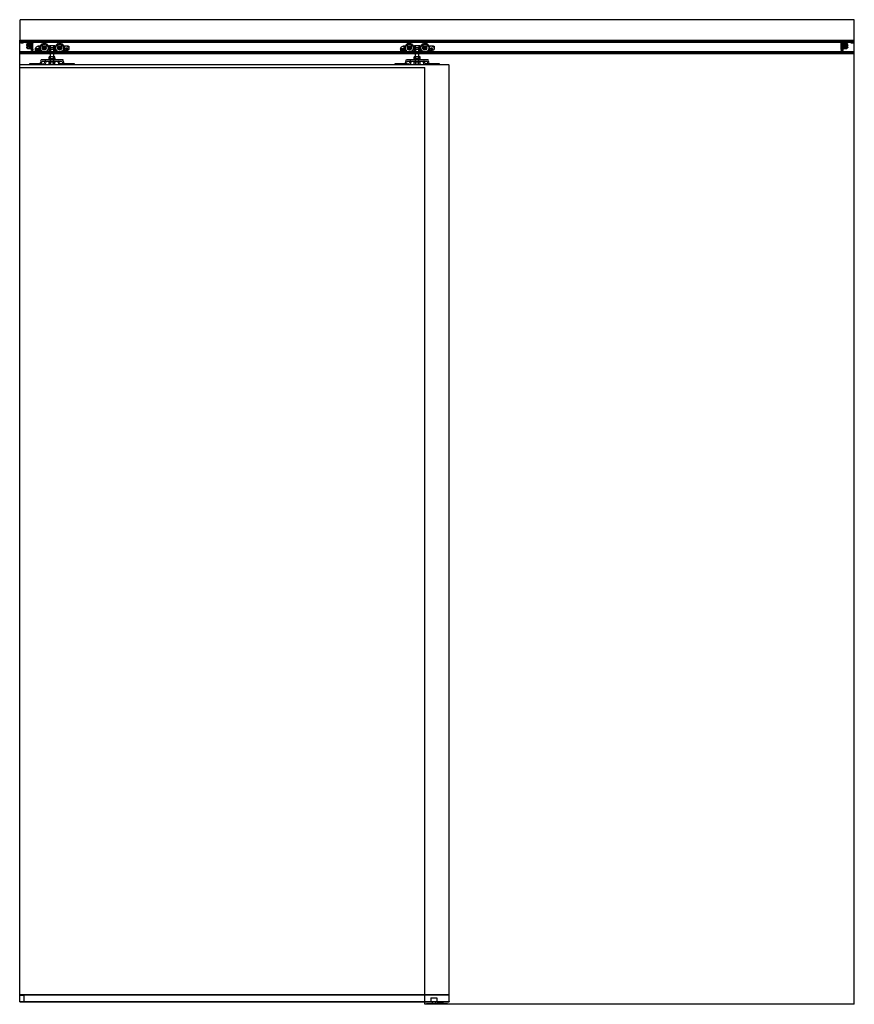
# Model space of a CAD drawing. Header units: millimetres. Extents: x 0 to 2050, y 0 to 2418.
import ezdxf

# ---------------------------------------------------------------- set-up
doc = ezdxf.new("R2010")
doc.units = ezdxf.units.MM
doc.header["$LTSCALE"] = 10
doc.linetypes.add('ALLCAD_Strich', pattern=[0.2, 0.15, -0.05])
doc.layers.add('BESCH_KONT_sich_schn_ansi_2d', color=40, linetype='Continuous')

msp = doc.modelspace()

# ---------------------------------------------------------------- linework, layer by layer
at = {"layer": 'BESCH_KONT_sich_schn_ansi_2d', "linetype": 'ALLCAD_Strich', "extrusion": (0, 1, -2.22045e-16)}
for p, q in [((2050, 2418), (0, 2418)), ((0, 2418), (0, 2368)), ((2050, 2368), (2050, 2418)), ((0, 2301), (0, 2368)), ((0, 2368), (2050, 2368)), ((0, 2365.5), (2050, 2365.5)), ((0, 2363.5), (0, 2363.5)), ((0, 2363.5), (0, 2363.5)), ((0, 2363.5), (0, 2363.5)), ((0, 2363.5), (0, 2363.5)), ((0, 2363.5), (0, 2363.5)), ((0, 2363.5), (0, 2363.5)), ((0, 2363.5), (0, 2363.5)), ((0, 2363.5), (0, 2363.5)), ((0, 2363.5), (0, 2363.5)), ((0, 2363.5), (0, 2363.5)), ((0, 2363.5), (0, 2363.5)), ((0, 2363.5), (0, 2363.5)), ((0, 2363.5), (0, 2363.5)), ((0, 2363.5), (0, 2363.5)), ((0, 2363.5), (0, 2363.5)), ((0, 2363.5), (0, 2363.5)), ((0, 2363.5), (0, 2363.5)), ((0, 2363.5), (0, 2363.5)), ((0, 2363.5), (0, 2363.5)), ((0, 2363.5), (0, 2363.5)), ((0, 2363.5), (0, 2363.5)), ((0, 2363.5), (0, 2363.5)), ((0, 2363.5), (0, 2363.5)), ((0, 2363.5), (2050, 2363.5)), ((0, 2363), (2050, 2363)), ((1, 2363.5), (1, 2365.5)), ((3.2, 2362), (2, 2361)), ((8, 2361), (2, 2361)), ((2, 2360.5), (2, 2361)), ((8, 2360.5), (2, 2360.5)), ((3.2, 2362), (3.2, 2365.5)), ((3.2, 2365.5), (3.2, 2363.5)), ((6.7, 2362), (3.2, 2362)), ((6.7, 2362), (6.7, 2365.5)), ((6.7, 2365.5), (6.7, 2363.5)), ((6.7, 2362), (8, 2361)), ((8, 2360.5), (8, 2361)), ((17.2, 2362), (16, 2361)), ((22, 2361), (16, 2361)), ((16, 2360.5), (16, 2361)), ((22, 2360.5), (16, 2360.5)), ((16.4, 2356.4), (16, 2356)), ((16, 2356), (16, 2354.6)), ((16, 2354.6), (20.3, 2353.6)), ((20.3, 2352), (16, 2351)), ((16, 2351), (16, 2349.6)), ((16, 2349.6), (16.4, 2349.2)), ((18.6, 2358.4), (16.4, 2356.4)), ((30, 2356.4), (16.4, 2356.4)), ((16.4, 2349.2), (18.6, 2347.2)), ((16.4, 2349.2), (30, 2349.2)), ((17.2, 2362), (17.2, 2365.5)), ((17.2, 2365.5), (17.2, 2363.5)), ((20.7, 2362), (17.2, 2362)), ((27.5, 2358.4), (18.6, 2358.4)), ((18.6, 2347.2), (27.5, 2347.2)), ((20.7, 2362), (20.7, 2365.5)), ((20.7, 2365.5), (20.7, 2363.5)), ((20.7, 2362), (22, 2361)), ((21.3, 2353.7), (22.8, 2354.5)), ((22.8, 2351.1), (21.3, 2351.9)), ((22, 2360.5), (22, 2361)), ((23.3, 2354.6), (27, 2354.6)), ((27, 2351), (23.3, 2351)), ((24, 2356.4), (24, 2349.2)), ((24, 2349.2), (25.5, 2349.2)), ((25.5, 2355.1), (27.5, 2355.1)), ((25.5, 2349.2), (25.5, 2355.1)), ((27.5, 2363.3), (30, 2363.3)), ((27.5, 2363.3), (27.5, 2358.4)), ((27.5, 2361.1), (30, 2361.1)), ((27.5, 2358.4), (27.5, 2354.1)), ((27.5, 2357.6), (30, 2357.6)), ((27.5, 2354.1), (27.5, 2351.5)), ((27.5, 2351.5), (27.5, 2347.2)), ((27.5, 2348.1), (30, 2348.1)), ((27.5, 2347.2), (27.5, 2342.3)), ((28.9, 2365.5), (28.9, 2363.5)), ((29, 2362.5), (29, 2359.5)), ((30, 2362.5), (29, 2362.5)), ((29, 2359.5), (29, 2356.5)), ((30, 2356.5), (29, 2356.5)), ((29, 2349.5), (29, 2346.5)), ((30, 2349.5), (29, 2349.5)), ((29, 2346.5), (29, 2343.5)), ((29.9, 2363.5), (29.9, 2365.5)), ((30, 2363.5), (30, 2363.5)), ((30, 2363.5), (30, 2363.5)), ((30, 2363.5), (30, 2363.5)), ((30, 2363.5), (30, 2363.5)), ((30, 2363.5), (30, 2363.5)), ((30, 2363.5), (30, 2363.5)), ((30, 2363.5), (30, 2363.5)), ((30, 2363.5), (30, 2363.5)), ((30, 2363.5), (30, 2363.5)), ((30, 2363.5), (30, 2361.5)), ((30, 2363.5), (30, 2363.5)), ((30, 2363.5), (30, 2363.5)), ((30, 2363.5), (30, 2363.5)), ((30, 2363.5), (30, 2363.5)), ((30, 2363.5), (30, 2363.5)), ((30, 2363.5), (30, 2363.5)), ((30, 2363.5), (30, 2363.5)), ((30, 2363.5), (30, 2363.5)), ((30, 2360.5), (30, 2361.5)), ((32, 2360.5), (30, 2360.5)), ((30, 2360.5), (30, 2356.4)), ((32, 2360), (30, 2356.4)), ((30, 2359.5), (32, 2359.5)), ((30, 2356.4), (30, 2349.2)), ((30, 2349.2), (30, 2345.1)), ((30, 2349.2), (32, 2345.6)), ((32, 2345.5), (30, 2345.5)), ((32, 2363.5), (32, 2360.5)), ((32, 2360.5), (32, 2360)), ((32, 2345.6), (32, 2360)), ((32, 2345.6), (32, 2345.1)), ((46.3, 2346.6), (38.5, 2346.6)), ((38.5, 2342.2), (38.5, 2345.9)), ((42.8, 2352.7), (46.3, 2352.7)), ((46, 2353.5), (46.3, 2353.5)), ((46.3, 2353.5), (46.3, 2352.7)), ((46.3, 2353.5), (72.4, 2353.5)), ((46.3, 2352.7), (46.3, 2346.6)), ((46.3, 2346.6), (46.3, 2341.5)), ((71, 2353.5), (71, 2345.5)), ((71, 2345.5), (87, 2345.5)), ((85.6, 2353.5), (72.4, 2353.5)), ((72.5, 2345.5), (72.5, 2353.5)), ((72.5, 2353.5), (72.5, 2345.5)), ((72.5, 2345.5), (72.5, 2335.5)), ((74.3, 2353.5), (74.3, 2345.5)), ((83, 2348.5), (75, 2348.5)), ((75, 2316.5), (75, 2348.5)), ((75, 2345.5), (75, 2335.5)), ((75, 2345.5), (75, 2335.5)), ((83, 2316.5), (83, 2348.5)), ((83, 2345.5), (83, 2335.5)), ((83, 2345.5), (83, 2335.5)), ((83.7, 2345.5), (83.7, 2353.5)), ((85.5, 2345.5), (85.5, 2353.5)), ((85.5, 2353.5), (85.5, 2345.5)), ((85.5, 2345.5), (85.5, 2335.5)), ((85.6, 2353.5), (119, 2353.5)), ((87, 2353.5), (87, 2345.5)), ((107.5, 2353.5), (107.5, 2342)), ((109.5, 2353.5), (109.5, 2342.5)), ((120.5, 2352), (120.5, 2346.5)), ((943.3, 2346.6), (935.5, 2346.6)), ((935.5, 2342.2), (935.5, 2345.9)), ((939.8, 2352.7), (943.3, 2352.7)), ((943, 2353.5), (943.3, 2353.5)), ((943.3, 2353.5), (943.3, 2352.7)), ((943.3, 2353.5), (969.4, 2353.5)), ((943.3, 2352.7), (943.3, 2346.6)), ((943.3, 2346.6), (943.3, 2341.5)), ((968, 2353.5), (968, 2345.5)), ((968, 2345.5), (984, 2345.5)), ((982.6, 2353.5), (969.4, 2353.5)), ((969.5, 2345.5), (969.5, 2353.5)), ((969.5, 2353.5), (969.5, 2345.5)), ((969.5, 2345.5), (969.5, 2335.5)), ((971.3, 2353.5), (971.3, 2345.5)), ((980, 2348.5), (972, 2348.5)), ((972, 2316.5), (972, 2348.5)), ((972, 2345.5), (972, 2335.5)), ((972, 2345.5), (972, 2335.5)), ((980, 2316.5), (980, 2348.5)), ((980, 2345.5), (980, 2335.5)), ((980, 2345.5), (980, 2335.5)), ((980.7, 2345.5), (980.7, 2353.5)), ((982.5, 2345.5), (982.5, 2353.5)), ((982.5, 2353.5), (982.5, 2345.5)), ((982.5, 2345.5), (982.5, 2335.5)), ((982.6, 2353.5), (1016, 2353.5)), ((984, 2353.5), (984, 2345.5)), ((1004.5, 2353.5), (1004.5, 2342)), ((1006.5, 2353.5), (1006.5, 2342.5)), ((1017.5, 2352), (1017.5, 2346.5)), ((2018, 2360.5), (2018, 2363.5)), ((2018, 2360.5), (2018, 2360)), ((2020, 2360.5), (2018, 2360.5)), ((2018, 2345.6), (2018, 2360)), ((2018, 2360), (2020, 2356.4)), ((2018, 2359.5), (2020, 2359.5)), ((2020, 2349.2), (2018, 2345.6)), ((2018, 2345.6), (2018, 2345.1)), ((2018, 2345.5), (2020, 2345.5)), ((2020, 2363.5), (2020, 2363.5)), ((2020, 2363.5), (2020, 2363.5)), ((2020, 2363.5), (2020, 2363.5)), ((2020, 2363.5), (2020, 2363.5)), ((2020, 2363.5), (2020, 2363.5)), ((2020, 2363.5), (2020, 2363.5)), ((2020, 2363.5), (2020, 2363.5)), ((2020, 2363.5), (2020, 2363.5)), ((2020, 2363.5), (2020, 2363.5)), ((2020, 2361.5), (2020, 2363.5)), ((2020, 2363.5), (2020, 2363.5)), ((2020, 2363.5), (2020, 2363.5)), ((2020, 2363.5), (2020, 2363.5)), ((2020, 2363.5), (2020, 2363.5)), ((2020, 2363.5), (2020, 2363.5)), ((2020, 2363.5), (2020, 2363.5)), ((2020, 2363.5), (2020, 2363.5)), ((2020, 2363.5), (2020, 2363.5)), ((2022.5, 2363.3), (2020, 2363.3)), ((2020, 2362.5), (2021, 2362.5)), ((2020, 2361.5), (2020, 2360.5)), ((2022.5, 2361.1), (2020, 2361.1)), ((2020, 2360.5), (2020, 2356.4)), ((2022.5, 2357.6), (2020, 2357.6)), ((2020, 2356.5), (2021, 2356.5)), ((2020, 2356.4), (2020, 2349.2)), ((2020, 2356.4), (2033.6, 2356.4)), ((2020, 2349.5), (2021, 2349.5)), ((2033.6, 2349.2), (2020, 2349.2)), ((2020, 2349.2), (2020, 2345.1)), ((2022.5, 2348.1), (2020, 2348.1)), ((2020.1, 2365.5), (2020.1, 2363.5)), ((2021, 2356.5), (2021, 2362.5)), ((2021, 2343.5), (2021, 2349.5)), ((2021.1, 2363.5), (2021.1, 2365.5)), ((2022.5, 2358.4), (2022.5, 2363.3)), ((2031.4, 2358.4), (2022.5, 2358.4)), ((2022.5, 2358.4), (2022.5, 2354.1)), ((2022.5, 2355.1), (2024.5, 2355.1)), ((2022.5, 2351.5), (2022.5, 2354.1)), ((2022.5, 2351.5), (2022.5, 2347.2)), ((2022.5, 2347.2), (2031.4, 2347.2)), ((2022.5, 2342.3), (2022.5, 2347.2)), ((2023, 2354.6), (2026.7, 2354.6)), ((2026.7, 2351), (2023, 2351)), ((2024.5, 2355.1), (2024.5, 2349.2)), ((2024.5, 2349.2), (2026, 2349.2)), ((2026, 2356.4), (2026, 2349.2)), ((2027.2, 2354.5), (2028.7, 2353.7)), ((2028.7, 2351.9), (2027.2, 2351.1)), ((2029.2, 2362), (2028, 2361)), ((2034, 2361), (2028, 2361)), ((2028, 2360.5), (2028, 2361)), ((2034, 2360.5), (2028, 2360.5)), ((2029.2, 2362), (2029.2, 2365.5)), ((2029.2, 2365.5), (2029.2, 2363.5)), ((2032.7, 2362), (2029.2, 2362)), ((2029.7, 2353.6), (2034, 2354.6)), ((2034, 2351), (2029.7, 2352)), ((2033.6, 2356.4), (2031.4, 2358.4)), ((2031.4, 2347.2), (2033.6, 2349.2)), ((2032.7, 2362), (2032.7, 2365.5)), ((2032.7, 2365.5), (2032.7, 2363.5)), ((2032.7, 2362), (2034, 2361)), ((2034, 2356), (2033.6, 2356.4)), ((2033.6, 2349.2), (2034, 2349.6)), ((2034, 2360.5), (2034, 2361)), ((2034, 2356), (2034, 2354.6)), ((2034, 2351), (2034, 2349.6)), ((2043.2, 2362), (2042, 2361)), ((2048, 2361), (2042, 2361)), ((2042, 2360.5), (2042, 2361)), ((2048, 2360.5), (2042, 2360.5)), ((2043.2, 2362), (2043.2, 2365.5)), ((2043.2, 2365.5), (2043.2, 2363.5)), ((2046.7, 2362), (2043.2, 2362)), ((2046.7, 2362), (2046.7, 2365.5)), ((2046.7, 2365.5), (2046.7, 2363.5)), ((2046.7, 2362), (2048, 2361)), ((2048, 2360.5), (2048, 2361)), ((2049, 2365.5), (2049, 2363.5)), ((2050, 0), (2050, 2368)), ((0, 2339.5), (2050, 2339.5)), ((2050, 2338.5), (0, 2338.5)), ((0, 2337), (2050, 2337)), ((0, 2335), (2050, 2335)), ((27.5, 2344.6), (30, 2344.6)), ((30, 2342.3), (27.5, 2342.3)), ((30, 2343.5), (29, 2343.5)), ((30, 2345.1), (32, 2345.1)), ((30, 2342.3), (30, 2345.1)), ((30, 2344.8), (32, 2344.8)), ((32, 2342.4), (30, 2342.4)), ((30, 2342.1), (30, 2342.3)), ((30, 2342.1), (32, 2342.1)), ((32, 2345.1), (32, 2344.8)), ((32, 2344.8), (32, 2342.4)), ((32, 2342.4), (32, 2342.1)), ((41.4, 2341.5), (39.2, 2341.5)), ((39.8, 2342.8), (39.8, 2345.3)), ((39.8, 2345.3), (45, 2345.3)), ((41.4, 2342.8), (39.8, 2342.8)), ((41.4, 2341.5), (41.4, 2342.8)), ((45, 2342.8), (43.4, 2342.8)), ((43.4, 2342.8), (43.4, 2341.5)), ((46.3, 2341.5), (43.4, 2341.5)), ((45, 2345.3), (45, 2342.8)), ((45, 2342.8), (45, 2342.8)), ((45, 2342.8), (45, 2342.8)), ((45, 2342.8), (45, 2342.8)), ((45, 2342.8), (45, 2342.8)), ((45, 2342.8), (45, 2342.8)), ((45, 2342.8), (45, 2342.8)), ((45, 2342.8), (45, 2342.8)), ((45, 2342.8), (45, 2342.8)), ((45, 2342.8), (45, 2342.8)), ((45, 2342.8), (45, 2342.8)), ((45, 2342.8), (45, 2342.8)), ((45, 2342.8), (45, 2342.8)), ((45, 2342.8), (45, 2342.8)), ((45, 2342.8), (45, 2342.8)), ((45, 2342.8), (45, 2342.8)), ((45, 2342.8), (45, 2342.8)), ((45, 2342.8), (45, 2342.8)), ((45, 2342.8), (45, 2342.8)), ((45, 2342.8), (45, 2342.8)), ((45, 2342.8), (45, 2342.8)), ((45, 2342.8), (45, 2342.8)), ((45, 2342.8), (45, 2342.8)), ((45, 2342.8), (45, 2342.8)), ((45, 2342.8), (45, 2342.8)), ((45, 2342.8), (45, 2342.8)), ((45, 2342.8), (45, 2342.8)), ((45, 2342.8), (45, 2342.8)), ((45, 2342.8), (45, 2342.8)), ((45, 2342.8), (45, 2342.8)), ((48.2, 2341.5), (46.3, 2341.5)), ((51.6, 2340.9), (48.2, 2341.5)), ((54.6, 2339.2), (51.6, 2340.9)), ((57.3, 2337.3), (55.1, 2338.8)), ((74.3, 2335.5), (63, 2335.5)), ((87.5, 2321.5), (70.5, 2321.5)), ((70.5, 2319.5), (70.5, 2321.5)), ((72, 2327.5), (75.5, 2327.5)), ((72, 2321.5), (72, 2327.5)), ((74.3, 2335.5), (83.7, 2335.5)), ((75, 2319.5), (75, 2321.5)), ((75.5, 2327.5), (82.5, 2327.5)), ((75.5, 2321.5), (75.5, 2327.5)), ((82.5, 2327.5), (86, 2327.5)), ((82.5, 2321.5), (82.5, 2327.5)), ((83, 2319.5), (83, 2321.5)), ((94.8, 2335.5), (83.7, 2335.5)), ((86, 2321.5), (86, 2327.5)), ((87.5, 2319.5), (87.5, 2321.5)), ((106.5, 2341.4), (100.6, 2337.3)), ((116.5, 2342.5), (109.9, 2342.5)), ((938.4, 2341.5), (936.2, 2341.5)), ((936.8, 2342.8), (936.8, 2345.3)), ((936.8, 2345.3), (942, 2345.3)), ((938.4, 2342.8), (936.8, 2342.8)), ((938.4, 2341.5), (938.4, 2342.8)), ((942, 2342.8), (940.4, 2342.8)), ((940.4, 2342.8), (940.4, 2341.5)), ((943.3, 2341.5), (940.4, 2341.5)), ((942, 2345.3), (942, 2342.8)), ((942, 2342.8), (942, 2342.8)), ((942, 2342.8), (942, 2342.8)), ((942, 2342.8), (942, 2342.8)), ((942, 2342.8), (942, 2342.8)), ((942, 2342.8), (942, 2342.8)), ((942, 2342.8), (942, 2342.8)), ((942, 2342.8), (942, 2342.8)), ((942, 2342.8), (942, 2342.8)), ((942, 2342.8), (942, 2342.8)), ((942, 2342.8), (942, 2342.8)), ((942, 2342.8), (942, 2342.8)), ((942, 2342.8), (942, 2342.8)), ((942, 2342.8), (942, 2342.8)), ((942, 2342.8), (942, 2342.8)), ((942, 2342.8), (942, 2342.8)), ((942, 2342.8), (942, 2342.8)), ((942, 2342.8), (942, 2342.8)), ((942, 2342.8), (942, 2342.8)), ((942, 2342.8), (942, 2342.8)), ((942, 2342.8), (942, 2342.8)), ((942, 2342.8), (942, 2342.8)), ((942, 2342.8), (942, 2342.8)), ((942, 2342.8), (942, 2342.8)), ((942, 2342.8), (942, 2342.8)), ((942, 2342.8), (942, 2342.8)), ((942, 2342.8), (942, 2342.8)), ((942, 2342.8), (942, 2342.8)), ((942, 2342.8), (942, 2342.8)), ((942, 2342.8), (942, 2342.8)), ((945.2, 2341.5), (943.3, 2341.5)), ((948.6, 2340.9), (945.2, 2341.5)), ((951.6, 2339.2), (948.6, 2340.9)), ((954.3, 2337.3), (952.1, 2338.8)), ((971.3, 2335.5), (960, 2335.5)), ((984.5, 2321.5), (967.5, 2321.5)), ((967.5, 2319.5), (967.5, 2321.5)), ((969, 2327.5), (972.5, 2327.5)), ((969, 2321.5), (969, 2327.5)), ((971.3, 2335.5), (980.7, 2335.5)), ((972, 2319.5), (972, 2321.5)), ((972.5, 2327.5), (979.5, 2327.5)), ((972.5, 2321.5), (972.5, 2327.5)), ((979.5, 2327.5), (983, 2327.5)), ((979.5, 2321.5), (979.5, 2327.5)), ((980, 2319.5), (980, 2321.5)), ((991.8, 2335.5), (980.7, 2335.5)), ((983, 2321.5), (983, 2327.5)), ((984.5, 2319.5), (984.5, 2321.5)), ((1003.5, 2341.4), (997.6, 2337.3)), ((1013.5, 2342.5), (1006.9, 2342.5)), ((2018, 2345.1), (2020, 2345.1)), ((2018, 2345.1), (2018, 2344.8)), ((2018, 2344.8), (2020, 2344.8)), ((2018, 2342.4), (2018, 2344.8)), ((2020, 2342.4), (2018, 2342.4)), ((2018, 2342.1), (2018, 2342.4)), ((2018, 2342.1), (2020, 2342.1)), ((2020, 2345.1), (2020, 2342.3)), ((2022.5, 2344.6), (2020, 2344.6)), ((2020, 2343.5), (2021, 2343.5)), ((2020, 2342.3), (2022.5, 2342.3)), ((2020, 2342.3), (2020, 2342.1)), ((1055, 2307), (0, 2307)), ((0, 7), (0, 2301)), ((0, 2301), (995, 2301)), ((49.1, 2310), (24, 2310)), ((24, 2310), (24, 2307)), ((29.5, 2307), (29.5, 2310)), ((34.5, 2307), (34.5, 2310)), ((41.5, 2307), (41.5, 2310)), ((46.5, 2307), (46.5, 2310)), ((52, 2319.5), (49.1, 2310)), ((49.1, 2310), (59.5, 2310)), ((51.7, 2307), (54.7, 2316.5)), ((106, 2319.5), (52, 2319.5)), ((54.7, 2316.5), (103.3, 2316.5)), ((62.4, 2319.5), (59.5, 2310)), ((62.1, 2307), (65.1, 2316.5)), ((70.5, 2316.5), (70.5, 2314.5)), ((70.5, 2314.5), (87.5, 2314.5)), ((72, 2308.5), (72, 2314.5)), ((72, 2308.5), (75.5, 2308.5)), ((75.5, 2308.5), (75.5, 2314.5)), ((75.5, 2308.5), (82.5, 2308.5)), ((82.5, 2308.5), (82.5, 2314.5)), ((82.5, 2308.5), (86, 2308.5)), ((86, 2308.5), (86, 2314.5)), ((87.5, 2316.5), (87.5, 2314.5)), ((92.9, 2316.5), (95.9, 2307)), ((98.5, 2310), (95.6, 2319.5)), ((103.7, 2310), (98.5, 2310)), ((103.3, 2316.5), (106.3, 2307)), ((103.7, 2310), (103.7, 2310)), ((103.7, 2310), (103.7, 2310)), ((103.7, 2310), (103.7, 2310)), ((103.7, 2310), (103.7, 2310)), ((103.7, 2310), (103.7, 2310)), ((103.7, 2310), (103.7, 2310)), ((103.7, 2310), (103.7, 2310)), ((103.7, 2310), (103.7, 2310)), ((103.7, 2310), (103.7, 2310)), ((103.7, 2310), (103.7, 2310)), ((103.7, 2310), (103.7, 2310)), ((103.7, 2310), (103.7, 2310)), ((103.7, 2310), (103.7, 2310)), ((103.7, 2310), (103.7, 2310)), ((103.7, 2310), (103.7, 2310)), ((103.7, 2310), (103.7, 2310)), ((103.7, 2310), (103.7, 2310)), ((103.7, 2310), (103.7, 2310)), ((103.7, 2310), (103.7, 2310)), ((103.7, 2310), (103.7, 2310)), ((103.7, 2310), (103.7, 2310)), ((103.7, 2310), (103.7, 2310)), ((108.9, 2310), (103.7, 2310)), ((103.7, 2310), (103.7, 2310)), ((103.7, 2310), (103.7, 2310)), ((103.7, 2310), (103.7, 2310)), ((103.7, 2310), (103.7, 2310)), ((103.7, 2310), (103.7, 2310)), ((103.7, 2310), (103.7, 2310)), ((103.7, 2310), (103.7, 2310)), ((103.7, 2310), (103.7, 2310)), ((103.7, 2310), (103.7, 2310)), ((103.7, 2310), (103.7, 2310)), ((103.7, 2310), (103.7, 2310)), ((103.7, 2310), (103.7, 2310)), ((103.7, 2310), (103.7, 2310)), ((103.7, 2310), (103.7, 2310)), ((103.7, 2310), (103.7, 2310)), ((103.7, 2310), (103.7, 2310)), ((103.7, 2310), (103.7, 2310)), ((103.7, 2310), (103.7, 2310)), ((103.7, 2310), (103.7, 2310)), ((103.7, 2310), (103.7, 2310)), ((103.7, 2310), (103.7, 2310)), ((103.7, 2310), (103.7, 2310)), ((103.7, 2310), (103.7, 2310)), ((103.7, 2310), (103.7, 2310)), ((103.7, 2310), (103.7, 2310)), ((103.7, 2310), (103.7, 2310)), ((103.7, 2310), (103.7, 2310)), ((103.7, 2310), (103.7, 2310)), ((103.7, 2310), (103.7, 2310)), ((103.7, 2310), (103.7, 2310)), ((103.7, 2310), (103.7, 2310)), ((103.7, 2310), (103.7, 2310)), ((103.7, 2310), (103.7, 2310)), ((103.7, 2310), (103.7, 2310)), ((103.7, 2310), (103.7, 2310)), ((103.7, 2310), (103.7, 2310)), ((103.7, 2310), (103.7, 2310)), ((103.7, 2310), (103.7, 2310)), ((103.7, 2310), (103.7, 2310)), ((103.7, 2310), (103.7, 2310)), ((103.7, 2310), (103.7, 2310)), ((103.7, 2310), (103.7, 2310)), ((103.7, 2310), (103.7, 2310)), ((103.7, 2310), (103.7, 2310)), ((103.7, 2310), (103.7, 2310)), ((103.7, 2310), (103.7, 2310)), ((103.7, 2310), (103.7, 2310)), ((103.7, 2310), (103.7, 2310)), ((108.9, 2310), (106, 2319.5)), ((134, 2310), (108.9, 2310)), ((111.5, 2307), (111.5, 2310)), ((116.5, 2307), (116.5, 2310)), ((123.5, 2307), (123.5, 2310)), ((128.5, 2307), (128.5, 2310)), ((134, 2307), (134, 2310)), ((946.1, 2310), (921, 2310)), ((921, 2310), (921, 2307)), ((926.5, 2307), (926.5, 2310)), ((931.5, 2307), (931.5, 2310)), ((938.5, 2307), (938.5, 2310)), ((943.5, 2307), (943.5, 2310)), ((949, 2319.5), (946.1, 2310)), ((946.1, 2310), (956.5, 2310)), ((948.7, 2307), (951.7, 2316.5)), ((1003, 2319.5), (949, 2319.5)), ((951.7, 2316.5), (1000.3, 2316.5)), ((959.4, 2319.5), (956.5, 2310)), ((959.1, 2307), (962.1, 2316.5)), ((967.5, 2316.5), (967.5, 2314.5)), ((967.5, 2314.5), (984.5, 2314.5)), ((969, 2308.5), (969, 2314.5)), ((969, 2308.5), (972.5, 2308.5)), ((972.5, 2308.5), (972.5, 2314.5)), ((972.5, 2308.5), (979.5, 2308.5)), ((979.5, 2308.5), (979.5, 2314.5)), ((979.5, 2308.5), (983, 2308.5)), ((983, 2308.5), (983, 2314.5)), ((984.5, 2316.5), (984.5, 2314.5)), ((989.9, 2316.5), (992.9, 2307)), ((995.5, 2310), (992.6, 2319.5)), ((995, 0), (995, 2301)), ((1000.7, 2310), (995.5, 2310)), ((1000.3, 2316.5), (1003.3, 2307)), ((1000.7, 2310), (1000.7, 2310)), ((1000.7, 2310), (1000.7, 2310)), ((1000.7, 2310), (1000.7, 2310)), ((1000.7, 2310), (1000.7, 2310)), ((1000.7, 2310), (1000.7, 2310)), ((1000.7, 2310), (1000.7, 2310)), ((1000.7, 2310), (1000.7, 2310)), ((1000.7, 2310), (1000.7, 2310)), ((1000.7, 2310), (1000.7, 2310)), ((1000.7, 2310), (1000.7, 2310)), ((1000.7, 2310), (1000.7, 2310)), ((1000.7, 2310), (1000.7, 2310)), ((1000.7, 2310), (1000.7, 2310)), ((1000.7, 2310), (1000.7, 2310)), ((1000.7, 2310), (1000.7, 2310)), ((1000.7, 2310), (1000.7, 2310)), ((1000.7, 2310), (1000.7, 2310)), ((1000.7, 2310), (1000.7, 2310)), ((1000.7, 2310), (1000.7, 2310)), ((1000.7, 2310), (1000.7, 2310)), ((1000.7, 2310), (1000.7, 2310)), ((1000.7, 2310), (1000.7, 2310)), ((1005.9, 2310), (1000.7, 2310)), ((1000.7, 2310), (1000.7, 2310)), ((1000.7, 2310), (1000.7, 2310)), ((1000.7, 2310), (1000.7, 2310)), ((1000.7, 2310), (1000.7, 2310)), ((1000.7, 2310), (1000.7, 2310)), ((1000.7, 2310), (1000.7, 2310)), ((1000.7, 2310), (1000.7, 2310)), ((1000.7, 2310), (1000.7, 2310)), ((1000.7, 2310), (1000.7, 2310)), ((1000.7, 2310), (1000.7, 2310)), ((1000.7, 2310), (1000.7, 2310)), ((1000.7, 2310), (1000.7, 2310)), ((1000.7, 2310), (1000.7, 2310)), ((1000.7, 2310), (1000.7, 2310)), ((1000.7, 2310), (1000.7, 2310)), ((1000.7, 2310), (1000.7, 2310)), ((1000.7, 2310), (1000.7, 2310)), ((1000.7, 2310), (1000.7, 2310)), ((1000.7, 2310), (1000.7, 2310)), ((1000.7, 2310), (1000.7, 2310)), ((1000.7, 2310), (1000.7, 2310)), ((1000.7, 2310), (1000.7, 2310)), ((1000.7, 2310), (1000.7, 2310)), ((1000.7, 2310), (1000.7, 2310)), ((1000.7, 2310), (1000.7, 2310)), ((1000.7, 2310), (1000.7, 2310)), ((1000.7, 2310), (1000.7, 2310)), ((1000.7, 2310), (1000.7, 2310)), ((1000.7, 2310), (1000.7, 2310)), ((1000.7, 2310), (1000.7, 2310)), ((1000.7, 2310), (1000.7, 2310)), ((1000.7, 2310), (1000.7, 2310)), ((1000.7, 2310), (1000.7, 2310)), ((1000.7, 2310), (1000.7, 2310)), ((1000.7, 2310), (1000.7, 2310)), ((1000.7, 2310), (1000.7, 2310)), ((1000.7, 2310), (1000.7, 2310)), ((1000.7, 2310), (1000.7, 2310)), ((1000.7, 2310), (1000.7, 2310)), ((1000.7, 2310), (1000.7, 2310)), ((1000.7, 2310), (1000.7, 2310)), ((1000.7, 2310), (1000.7, 2310)), ((1000.7, 2310), (1000.7, 2310)), ((1000.7, 2310), (1000.7, 2310)), ((1000.7, 2310), (1000.7, 2310)), ((1000.7, 2310), (1000.7, 2310)), ((1000.7, 2310), (1000.7, 2310)), ((1000.7, 2310), (1000.7, 2310)), ((1005.9, 2310), (1003, 2319.5)), ((1031, 2310), (1005.9, 2310)), ((1008.5, 2307), (1008.5, 2310)), ((1013.5, 2307), (1013.5, 2310)), ((1020.5, 2307), (1020.5, 2310)), ((1025.5, 2307), (1025.5, 2310)), ((1031, 2307), (1031, 2310)), ((1055, 7), (1055, 2307)), ((0, 24), (-0.5, 24)), ((-0.5, 6), (-0.5, 24)), ((0, 6), (-0.5, 6)), ((0, 24), (1055, 24)), ((0, 24), (1055, 24)), ((0, 23), (1055, 23)), ((10, 23), (0, 23)), ((10, 21.5), (0, 21.5)), ((0, 7), (995, 7)), ((0, 6), (0, 7)), ((0, 7), (0, 6)), ((0, 7), (0, 7)), ((0, 7), (0, 7)), ((0, 7), (0, 7)), ((0, 7), (0, 7)), ((0, 7), (0, 7)), ((0, 7), (0, 7)), ((0, 7), (0, 7)), ((0, 7), (0, 7)), ((0, 7), (0, 7)), ((0, 7), (0, 7)), ((0, 7), (0, 7)), ((0, 7), (0, 7)), ((0, 7), (0, 7)), ((0, 7), (0, 7)), ((0, 7), (0, 7)), ((0, 7), (0, 7)), ((0, 7), (0, 7)), ((0, 7), (0, 7)), ((0, 7), (0, 7)), ((0, 7), (0, 7)), ((0, 7), (0, 7)), ((0, 7), (0, 7)), ((0, 7), (0, 7)), ((0, 6), (995, 6)), ((10, 23), (10, 6)), ((10, 7), (10, 7)), ((10, 7), (10, 7)), ((10, 7), (10, 7)), ((10, 7), (10, 7)), ((10, 7), (10, 7)), ((10, 7), (10, 7)), ((10, 7), (10, 7)), ((10, 7), (10, 7)), ((10, 7), (10, 7)), ((10, 7), (10, 7)), ((10, 7), (10, 7)), ((10, 7), (10, 7)), ((10, 7), (10, 7)), ((10, 7), (10, 7)), ((10, 7), (10, 7)), ((10, 7), (10, 7)), ((10, 7), (10, 7)), ((10, 7), (10, 7)), ((10, 7), (10, 7)), ((10, 7), (10, 7)), ((10, 7), (10, 7)), ((10, 7), (10, 7)), ((10, 7), (10, 7)), ((10, 7), (10, 7)), ((10, 7), (10, 7)), ((10, 7), (10, 7)), ((10, 7), (10, 7)), ((10, 7), (10, 7)), ((10, 7), (10, 7)), ((10, 7), (10, 7)), ((10, 7), (10, 7)), ((995, 7), (1055, 7)), ((995, 6), (1055, 6)), ((999, 2), (1051, 2)), ((999, 0), (999, 2)), ((1002, 0), (1002, 2)), ((1007, 0), (1007, 2)), ((1010, 16), (1017, 16)), ((1010, 16), (1010, 7)), ((1010, 7), (1010, 7)), ((1010, 7), (1010, 7)), ((1010, 7), (1010, 7)), ((1010, 7), (1010, 7)), ((1010, 7), (1010, 7)), ((1010, 7), (1010, 7)), ((1010, 7), (1010, 7)), ((1010, 7), (1010, 7)), ((1010, 7), (1010, 7)), ((1010, 7), (1010, 7)), ((1010, 7), (1010, 7)), ((1010, 7), (1010, 7)), ((1010, 7), (1010, 7)), ((1010, 7), (1010, 7)), ((1010, 7), (1010, 7)), ((1010, 7), (1010, 7)), ((1010, 7), (1010, 7)), ((1010, 7), (1010, 7)), ((1010, 7), (1010, 7)), ((1010, 7), (1010, 7)), ((1010, 7), (1010, 7)), ((1010, 7), (1010, 7)), ((1010, 7), (1010, 7)), ((1010, 7), (1010, 7)), ((1010, 7), (1010, 7)), ((1010, 7), (1010, 7)), ((1010, 7), (1010, 7)), ((1010, 7), (1010, 7)), ((1010, 7), (1010, 7)), ((1010, 7), (1010, 7)), ((1010, 7), (1010, 7)), ((1013, 7), (1013, 2)), ((1017, 16), (1024, 16)), ((1021, 7), (1021, 2)), ((1024, 16), (1024, 7)), ((1039.5, 3.5), (1026.5, 3.5)), ((1026.5, 2), (1026.5, 3.5)), ((1039.5, 2), (1039.5, 3.5)), ((1043, 0), (1043, 2)), ((1048, 0), (1048, 2)), ((1051, 0), (1051, 2)), ((1055, 7), (1055, 6)), ((2050, 0), (995, 0))]:
    msp.add_line(p, q, dxfattribs=at)
at = {"layer": 'BESCH_KONT_sich_schn_ansi_2d', "linetype": 'ALLCAD_Strich', "extrusion": (0, -2.22045e-16, -1)}
for centre, radius in [((-60, 2348.5), 11.2), ((-60, 2348.5), 4), ((-60, 2348.5), 2), ((-98, 2348.5), 11.2), ((-98, 2348.5), 2), ((-957, 2348.5), 11.2), ((-957, 2348.5), 4), ((-957, 2348.5), 2), ((-995, 2348.5), 11.2), ((-995, 2348.5), 2)]:
    msp.add_circle(centre, radius, dxfattribs=at)
at = {"layer": 'BESCH_KONT_sich_schn_ansi_2d', "linetype": 'ALLCAD_Strich'}
for centre, radius in [((60, 2348.5), 9.64), ((60, 2348.5), 5), ((60, 2348.5), 2.5), ((98, 2348.5), 9.64), ((98, 2348.5), 5), ((98, 2348.5), 4), ((98, 2348.5), 2.5), ((115, 2347), 2), ((119, 2352), 1.5), ((957, 2348.5), 9.64), ((957, 2348.5), 5), ((957, 2348.5), 2.5), ((995, 2348.5), 9.64), ((995, 2348.5), 5), ((995, 2348.5), 4), ((995, 2348.5), 2.5), ((1012, 2347), 2), ((1016, 2352), 1.5)]:
    msp.add_circle(centre, radius, dxfattribs=at)
for centre, radius, start, end in [((0, 2363.5), 0.00217, 90, 180), ((0, 2363.5), 0.00217, 180, 270), ((0, 2363.5), 0.00271, 270, 360), ((0, 2363.5), 0.00271, 0, 90), ((0, 2363.5), 0.00271, 90, 180), ((0, 2363.5), 0.00271, 180, 270), ((0, 2363.5), 0.00271, 270, 360), ((0, 2363.5), 0.00271, 0, 90), ((0, 2363.5), 0.00271, 90, 180), ((0, 2363.5), 0.00271, 180, 270), ((20.6, 2355), 1.5, 257.2662, 297.2662), ((20.6, 2350.5), 1.5, 62.7338, 102.7338), ((2029.4, 2355), 1.5, 242.7338, 282.7338), ((2029.4, 2350.5), 1.5, 77.2662, 117.2662), ((45, 2342.8), 0.00116, 90, 180), ((45, 2342.8), 0.00116, 180, 270), ((45, 2342.8), 0.00271, 270, 360), ((45, 2342.8), 0.00271, 0, 90), ((45, 2342.8), 0.00116, 90, 180), ((45, 2342.8), 0.00116, 180, 270), ((45, 2342.8), 0.00271, 270, 360), ((45, 2342.8), 0.00271, 0, 90), ((45, 2342.8), 0.00093, 180, 270), ((45, 2342.8), 0.00093, 90, 180), ((109.9, 2336.5), 6, 90, 125), ((942, 2342.8), 0.00116, 90, 180), ((942, 2342.8), 0.00116, 180, 270), ((942, 2342.8), 0.00271, 270, 360), ((942, 2342.8), 0.00271, 0, 90), ((942, 2342.8), 0.00116, 90, 180), ((942, 2342.8), 0.00116, 180, 270), ((942, 2342.8), 0.00271, 270, 360), ((942, 2342.8), 0.00271, 0, 90), ((942, 2342.8), 0.00093, 180, 270), ((942, 2342.8), 0.00093, 90, 180), ((1006.9, 2336.5), 6, 90, 125), ((0, 7), 0.00217, 90, 180), ((0, 7), 0.00217, 180, 270), ((0, 7), 0.00271, 270, 360), ((0, 7), 0.00271, 0, 90), ((0, 7), 0.00271, 90, 180), ((0, 7), 0.00271, 180, 270), ((0, 7), 0.00271, 270, 360), ((0, 7), 0.00271, 0, 90), ((0, 7), 0.00271, 90, 180), ((0, 7), 0.00271, 180, 270)]:
    msp.add_arc(centre, radius, start, end, dxfattribs=at)
at = {"layer": 'BESCH_KONT_sich_schn_ansi_2d', "linetype": 'ALLCAD_Strich', "extrusion": (0, -2.22045e-16, -1)}
for centre, radius, start, end in [((0, 2363.5), 0.00093, 270, 0), ((0, 2363.5), 0.00093, 0, 90), ((0, 2363.5), 0.00116, 0, 90), ((0, 2363.5), 0.00116, 270, 0), ((0, 2363.5), 0.00116, 90, 180), ((0, 2363.5), 0.00116, 180, 270), ((0, 2363.5), 0.00116, 0, 90), ((0, 2363.5), 0.00116, 270, 0), ((0, 2363.5), 0.00116, 90, 180), ((0, 2363.5), 0.00116, 180, 270), ((-23.3, 2353.6), 1, 62.7338, 90), ((-23.3, 2352), 1, 270, 297.2662), ((-27, 2354.1), 0.5, 90, 180), ((-27, 2351.5), 0.5, 180, 270), ((-30, 2363.5), 2, 90, 180), ((-46.1, 2345.9), 7.63, 0.0312, 5.4915), ((-46.1, 2345.9), 7.63, 88.739, 91.261), ((-116.5, 2346.5), 4, 180, 270), ((-943.1, 2345.9), 7.63, 0.0312, 5.4915), ((-943.1, 2345.9), 7.63, 88.739, 91.261), ((-1013.5, 2346.5), 4, 180, 270), ((-2020, 2363.5), 2, 360, 90), ((-2023, 2354.1), 0.5, 0, 90), ((-2023, 2351.5), 0.5, 270, 360), ((-2026.7, 2353.6), 1, 90, 117.2662), ((-2026.7, 2352), 1, 242.7338, 270), ((-39.2, 2342.2), 0.75, 270, 360), ((-45, 2342.8), 0.00271, 270, 0), ((-45, 2342.8), 0.00271, 0, 90), ((-45, 2342.8), 0.00116, 90, 180), ((-45, 2342.8), 0.00116, 180, 270), ((-45, 2342.8), 0.00271, 270, 0), ((-45, 2342.8), 0.00271, 0, 90), ((-45, 2342.8), 0.00116, 90, 180), ((-45, 2342.8), 0.00116, 180, 270), ((-45, 2342.8), 0.00217, 0, 90), ((-45, 2342.8), 0.00217, 270, 0), ((-60, 2345.8), 8.5, 305, 309.5389), ((-63, 2345.5), 10, 270, 305), ((-94.8, 2345.5), 10, 235, 270), ((-936.2, 2342.2), 0.75, 270, 360), ((-942, 2342.8), 0.00271, 270, 0), ((-942, 2342.8), 0.00271, 0, 90), ((-942, 2342.8), 0.00116, 90, 180), ((-942, 2342.8), 0.00116, 180, 270), ((-942, 2342.8), 0.00271, 270, 0), ((-942, 2342.8), 0.00271, 0, 90), ((-942, 2342.8), 0.00116, 90, 180), ((-942, 2342.8), 0.00116, 180, 270), ((-942, 2342.8), 0.00217, 0, 90), ((-942, 2342.8), 0.00217, 270, 0), ((-957, 2345.8), 8.5, 305, 309.5389), ((-960, 2345.5), 10, 270, 305), ((-991.8, 2345.5), 10, 235, 270), ((0, 7), 0.00093, 270, 0), ((0, 7), 0.00093, 0, 90), ((0, 7), 0.00116, 360, 90), ((0, 7), 0.00116, 270, 0), ((0, 7), 0.00116, 90, 180), ((0, 7), 0.00116, 180, 270), ((0, 7), 0.00116, 360, 90), ((0, 7), 0.00116, 270, 0), ((0, 7), 0.00116, 90, 180), ((0, 7), 0.00116, 180, 270)]:
    msp.add_arc(centre, radius, start, end, dxfattribs=at)
at = {"layer": 'BESCH_KONT_sich_schn_ansi_2d', "linetype": 'ALLCAD_Strich'}
for points, knots in [([(38.5, 2346.6), (38.5, 2346.6), (38.5, 2346.7), (38.6, 2346.8), (38.6, 2347), (38.6, 2347.3), (38.7, 2347.6), (38.8, 2348.1), (38.9, 2348.4), (39.1, 2348.8), (39.2, 2349), (39.3, 2349.4), (39.4, 2349.6), (39.7, 2349.9), (39.8, 2350.1), (40, 2350.5), (40.2, 2350.7), (40.7, 2351.2), (41.1, 2351.6), (41.9, 2352.2), (42.4, 2352.5), (42.8, 2352.7)], [15.435182, 15.435182, 15.435182, 15.435182, 16.554933, 16.554933, 17.82418, 17.82418, 19.093427, 19.093427, 20.362674, 20.362674, 21.03193, 21.03193, 21.701186, 21.701186, 22.370442, 22.370442, 23.039698, 23.039698, 24.647552, 24.647552, 26.164556, 26.164556, 26.164556, 26.164556]), ([(42.8, 2352.7), (43.1, 2352.9), (43.5, 2353), (44.2, 2353.2), (44.5, 2353.3), (45, 2353.4), (45.1, 2353.4), (45.4, 2353.5), (45.6, 2353.5), (45.8, 2353.5), (45.8, 2353.5), (45.9, 2353.5), (45.9, 2353.5), (45.9, 2353.5), (45.9, 2353.5), (46, 2353.5), (46, 2353.5), (46, 2353.5), (46, 2353.5), (46, 2353.5)], [1.722708, 1.722708, 1.722708, 1.722708, 2.727227, 2.727227, 3.731745, 3.731745, 4.178178, 4.178178, 4.62461, 4.62461, 4.729547, 4.729547, 4.834483, 4.834483, 4.870202, 4.870202, 4.877795, 4.877795, 4.885387, 4.885387, 4.885387, 4.885387]), ([(935.5, 2346.6), (935.5, 2346.6), (935.5, 2346.7), (935.6, 2346.8), (935.6, 2347), (935.6, 2347.3), (935.7, 2347.6), (935.8, 2348.1), (935.9, 2348.4), (936.1, 2348.8), (936.2, 2349), (936.3, 2349.4), (936.4, 2349.6), (936.7, 2349.9), (936.8, 2350.1), (937, 2350.5), (937.2, 2350.7), (937.7, 2351.2), (938.1, 2351.6), (938.9, 2352.2), (939.4, 2352.5), (939.8, 2352.7)], [15.435182, 15.435182, 15.435182, 15.435182, 16.554933, 16.554933, 17.82418, 17.82418, 19.093427, 19.093427, 20.362674, 20.362674, 21.03193, 21.03193, 21.701186, 21.701186, 22.370442, 22.370442, 23.039698, 23.039698, 24.647552, 24.647552, 26.164556, 26.164556, 26.164556, 26.164556]), ([(939.8, 2352.7), (940.1, 2352.9), (940.5, 2353), (941.2, 2353.2), (941.5, 2353.3), (942, 2353.4), (942.1, 2353.4), (942.4, 2353.5), (942.6, 2353.5), (942.8, 2353.5), (942.8, 2353.5), (942.9, 2353.5), (942.9, 2353.5), (942.9, 2353.5), (942.9, 2353.5), (943, 2353.5), (943, 2353.5), (943, 2353.5), (943, 2353.5), (943, 2353.5)], [1.722708, 1.722708, 1.722708, 1.722708, 2.727227, 2.727227, 3.731745, 3.731745, 4.178178, 4.178178, 4.62461, 4.62461, 4.729547, 4.729547, 4.834483, 4.834483, 4.870202, 4.870202, 4.877795, 4.877795, 4.885387, 4.885387, 4.885387, 4.885387])]:
    msp.add_open_spline(points, degree=3, knots=knots, dxfattribs=at)

doc.saveas('drawing.dxf')
